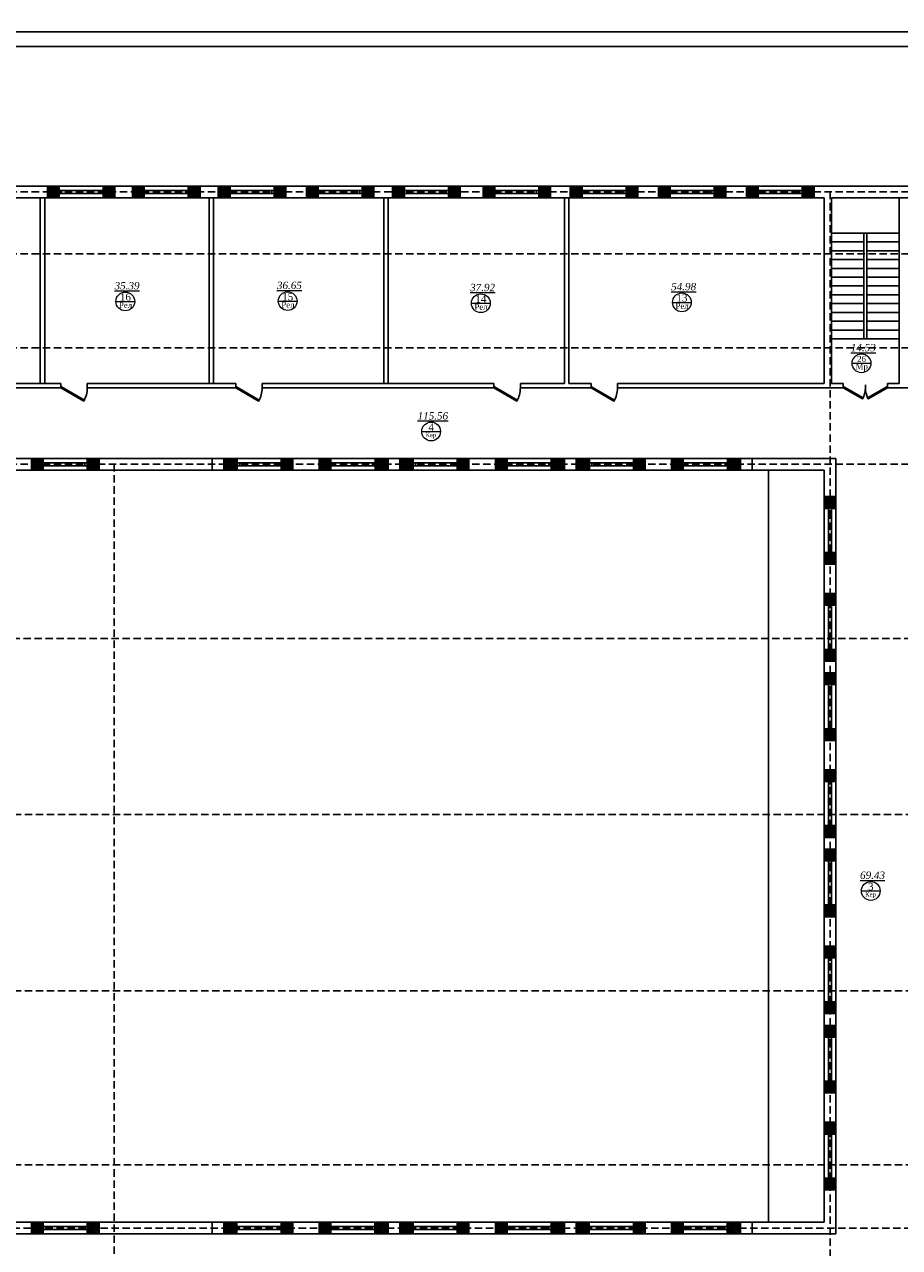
# Model space of a CAD drawing. Header units: inches. Extents: x 8001 to 766003, y -84601 to 563258.
# Tile 12 of 188: x 222552 to 252356, y 17988 to 59623. Entities that reach past the tile are written whole.
import ezdxf

# ---------------------------------------------------------------- set-up
doc = ezdxf.new("R2010")
doc.units = ezdxf.units.IN
doc.header["$MEASUREMENT"] = 0
doc.linetypes.add('( Hidden )', pattern=[0.375, 0.25, -0.125])
doc.layers.add('.', color=7, linetype='Continuous', lineweight=15)
doc.layers.add('СТЕНЫ', color=7, linetype='Continuous', lineweight=40)
doc.styles.add('TIEMS', font='times.ttf')
pattern_1 = [(45, (1276666.25, 1731302.557), (-27.5771645, 27.5771645), []), (45, (1276668.25, 1731302.557), (-27.5771645, 27.5771645), [])]

# ---------------------------------------------------------------- blocks, each defined once
blk = doc.blocks.new('*U283')
at = {"color": 5}
for p, q in [((-36, 0), (-36, 4)), ((0, 0), (0, 4))]:
    blk.add_line(p, q, dxfattribs=at)
blk.add_lwpolyline([(0, 0), (-31.2, -18), (-32.1, -16.5), (-0.9, 1.5)], close=True, dxfattribs=at)
blk.add_arc((0, 0), 36, 180, 210, dxfattribs=at)
blk = doc.blocks.new('ffffffffffffffffffddddddddffc')
for p, q in [((3267075, 646526), (3267075, 646926)), ((3269375, 646526), (3269375, 646926)), ((3270275, 646526), (3270275, 646926)), ((3272575, 646526), (3272575, 646926)), ((3272575, 646526), (3272575, 646926)), ((3273075, 646526), (3273075, 646926)), ((3275375, 646526), (3275375, 646926)), ((3276275, 646526), (3276275, 646926)), ((3278575, 646526), (3278575, 646926)), ((3278575, 646526), (3278575, 646926)), ((3279075, 646526), (3279075, 646926)), ((3281375, 646526), (3281375, 646926)), ((3282275, 646526), (3282275, 646926)), ((3284575, 646526), (3284575, 646926)), ((3284575, 646526), (3284575, 646926))]:
    blk.add_line(p, q)
at = {"color": 5}
for p, q in [((3267075, 646776), (3269375, 646776)), ((3267075, 646676), (3269375, 646676)), ((3270275, 646776), (3272575, 646776)), ((3270275, 646676), (3272575, 646676)), ((3273075, 646776), (3275375, 646776)), ((3273075, 646676), (3275375, 646676)), ((3276275, 646776), (3278575, 646776)), ((3276275, 646676), (3278575, 646676)), ((3279075, 646776), (3281375, 646776)), ((3279075, 646676), (3281375, 646676)), ((3282275, 646776), (3284575, 646776)), ((3282275, 646676), (3284575, 646676))]:
    blk.add_line(p, q, dxfattribs=at)
for points in [[(3266625, 646926), (3267025, 646926), (3267025, 646526), (3266625, 646526)], [(3266625, 646926), (3267025, 646926), (3267025, 646526), (3266625, 646526)], [(3272625, 646926), (3273025, 646926), (3273025, 646526), (3272625, 646526)], [(3272625, 646926), (3273025, 646926), (3273025, 646526), (3272625, 646526)], [(3278625, 646926), (3279025, 646926), (3279025, 646526), (3278625, 646526)], [(3278625, 646926), (3279025, 646926), (3279025, 646526), (3278625, 646526)], [(3284625, 646926), (3285025, 646926), (3285025, 646526), (3284625, 646526)]]:
    blk.add_lwpolyline(points, close=True)
blk = doc.blocks.new('*U284')
at = {"color": 5}
for p, q in [((-30, 0), (-30, 4)), ((0, 0), (0, 4))]:
    blk.add_line(p, q, dxfattribs=at)
blk.add_lwpolyline([(0, 0), (-26, -15), (-26.9, -13.5), (-0.9, 1.5)], close=True, dxfattribs=at)
blk.add_arc((0, 0), 30, 180, 210, dxfattribs=at)
blk = doc.blocks.new('gggggggggggggggffffffffffgc')
at = {"layer": '.'}
h = blk.add_hatch(dxfattribs=at)
h.set_pattern_fill('JIS_LC_8', color=32, scale=5)
h.set_pattern_definition(pattern_1)
h.paths.add_polyline_path([(1969330, 2113298), (1968930, 2113298), (1968930, 2112898), (1969330, 2112898)])
h = blk.add_hatch(dxfattribs=at)
h.set_pattern_fill('JIS_LC_8', color=32, scale=5)
h.set_pattern_definition(pattern_1)
h.paths.add_polyline_path([(1970830, 2113298), (1971230, 2113298), (1971230, 2112898), (1970830, 2112898)])
for p, q in [((1968930, 2113298), (1968930, 2112898)), ((1968930, 2113298), (1968930, 2112898)), ((1971230, 2113298), (1971230, 2112898))]:
    blk.add_line(p, q)
at = {"color": 5}
for p, q in [((1969330, 2113148), (1970830, 2113148)), ((1969330, 2113048), (1970830, 2113048))]:
    blk.add_line(p, q, dxfattribs=at)
for points in [[(1969330, 2113298), (1968930, 2113298), (1968930, 2112898), (1969330, 2112898)], [(1970830, 2113298), (1971230, 2113298), (1971230, 2112898), (1970830, 2112898)]]:
    blk.add_lwpolyline(points, close=True)
at = {"color": 0}
blk.add_lwpolyline([(1969330, 2113298), (1970830, 2113298), (1970830, 2112898), (1969330, 2112898)], close=True, dxfattribs=at)
at = {"color": 5}
for points in [[(1969410, 2113148), (1969410, 2113048)], [(1970750, 2113148), (1970750, 2113048)]]:
    blk.add_lwpolyline(points, dxfattribs=at)
blk = doc.blocks.new('fffffffffffffffffffffffffdddddffffcccccc')
at = {"color": 5}
for p, q in [((3283325, 585109), (3283325, 582809)), ((3283425, 585109), (3283425, 582809))]:
    blk.add_line(p, q, dxfattribs=at)
blk.add_lwpolyline([(3283175, 585109), (3283575, 585109), (3283575, 582809), (3283175, 582809)], close=True)
blk = doc.blocks.new('hkgk')
for p, q in [((176571.2, 102129.3), (231521.2, 102129.3)), ((195512.7, 101729.3), (195512.7, 102129.3)), ((197812.7, 101729.3), (197812.7, 102129.3)), ((198412.7, 101729.3), (198412.7, 102129.3)), ((200712.7, 101729.3), (200712.7, 102129.3)), ((201332.7, 101729.3), (201332.7, 102129.3)), ((203632.7, 101729.3), (203632.7, 102129.3)), ((204332.7, 101729.3), (204332.7, 102129.3)), ((206632.7, 101729.3), (206632.7, 102129.3)), ((207272.7, 101729.3), (207272.7, 102129.3)), ((209572.7, 101729.3), (209572.7, 102129.3)), ((210352.7, 101729.3), (210352.7, 102129.3)), ((212652.7, 101729.3), (212652.7, 102129.3)), ((213322.7, 101729.3), (213322.7, 102129.3)), ((215622.7, 101729.3), (215622.7, 102129.3)), ((216322.7, 101729.3), (216322.7, 102129.3)), ((218622.7, 101729.3), (218622.7, 102129.3)), ((219322.7, 101729.3), (219322.7, 102129.3)), ((221622.7, 101729.3), (221622.7, 102129.3)), ((182621.2, 101729.3), (221971.2, 101729.3)), ((195271.2, 101729.3), (195271.2, 95409.3)), ((195421.2, 101729.3), (195421.2, 95409.3)), ((201021.2, 101729.3), (201021.2, 95409.3)), ((201171.2, 101729.3), (201171.2, 95409.3)), ((206971.2, 101729.3), (206971.2, 95409.3)), ((207121.2, 101729.3), (207121.2, 95409.3)), ((213121.2, 95409.3), (213121.2, 101729.3)), ((213271.2, 95409.3), (213271.2, 101729.3)), ((221971.2, 101729.3), (221971.2, 95409.3)), ((222221.2, 101729.3), (231121.2, 101729.3)), ((222221.2, 101729.3), (222221.2, 95409.3)), ((224521.2, 101729.3), (224521.2, 95409.3)), ((224521.2, 101729.3), (224521.2, 95409.3)), ((222221.2, 100529.3), (224521.2, 100529.3)), ((223321.2, 100529.3), (223321.2, 96929.3)), ((223421.2, 100529.3), (223421.2, 96929.3)), ((222221.2, 100229.3), (223321.2, 100229.3)), ((222221.2, 99929.3), (223321.2, 99929.3)), ((223421.2, 100229.3), (224521.2, 100229.3)), ((223421.2, 99929.3), (224521.2, 99929.3)), ((222221.2, 99629.3), (223321.2, 99629.3)), ((223421.2, 99629.3), (224521.2, 99629.3)), ((222221.2, 99329.3), (223321.2, 99329.3)), ((223421.2, 99329.3), (224521.2, 99329.3)), ((222221.2, 99029.3), (223321.2, 99029.3)), ((222221.2, 98729.3), (223321.2, 98729.3)), ((223421.2, 99029.3), (224521.2, 99029.3)), ((223421.2, 98729.3), (224521.2, 98729.3)), ((222221.2, 98429.3), (223321.2, 98429.3)), ((223421.2, 98429.3), (224521.2, 98429.3)), ((222221.2, 98129.3), (223321.2, 98129.3)), ((223421.2, 98129.3), (224521.2, 98129.3)), ((222221.2, 97829.3), (223321.2, 97829.3)), ((222221.2, 97529.3), (223321.2, 97529.3)), ((223421.2, 97829.3), (224521.2, 97829.3)), ((223421.2, 97529.3), (224521.2, 97529.3)), ((222221.2, 97229.3), (223321.2, 97229.3)), ((223421.2, 97229.3), (224521.2, 97229.3)), ((222221.2, 96929.3), (224521.2, 96929.3)), ((190421.2, 95409.3), (195571.2, 95409.3)), ((195421.2, 95409.3), (195971.2, 95409.3)), ((195971.2, 95409.3), (195971.2, 95259.3)), ((196871.2, 95409.3), (201927.6, 95409.3)), ((196871.2, 95409.3), (196871.2, 95259.3)), ((201927.6, 95409.3), (201927.6, 95259.3)), ((202827.6, 95409.3), (210721.2, 95409.3)), ((202827.6, 95409.3), (202827.6, 95259.3)), ((210721.2, 95409.3), (210721.2, 95259.3)), ((211621.2, 95409.3), (213121.2, 95409.3)), ((211621.2, 95409.3), (211621.2, 95259.3)), ((213271.2, 95409.3), (214027.6, 95409.3)), ((214027.6, 95409.3), (214027.6, 95259.3)), ((214927.6, 95409.3), (221971.2, 95409.3)), ((214927.6, 95409.3), (214927.6, 95259.3)), ((222221.2, 95409.3), (222621.2, 95409.3)), ((222621.2, 95409.3), (222621.2, 95259.3)), ((224121.2, 95409.3), (224521.2, 95409.3)), ((224121.2, 95409.3), (224121.2, 95259.3)), ((190421.2, 95259.3), (195971.2, 95259.3)), ((196871.2, 95259.3), (201927.6, 95259.3)), ((202827.6, 95259.3), (210721.2, 95259.3)), ((211621.2, 95259.3), (214027.6, 95259.3)), ((214927.6, 95259.3), (222621.2, 95259.3)), ((224121.2, 95259.3), (225121.2, 95259.3)), ((224371.2, 95259.3), (225121.2, 95259.3)), ((183396.2, 92859.3), (222371.2, 92859.3)), ((194971.2, 92459.3), (194971.2, 92859.3)), ((194971.2, 92459.3), (194971.2, 92859.3)), ((197271.2, 92459.3), (197271.2, 92859.3)), ((197271.2, 92459.3), (197271.2, 92859.3)), ((222371.2, 92859.3), (222371.2, 66459.3)), ((180171.2, 92459.3), (221971.2, 92459.3)), ((220071.2, 92459.3), (220071.2, 66859.3)), ((221971.2, 92459.3), (221971.2, 66859.3)), ((221969.7, 89259.3), (221969.7, 88259.3)), ((222369.7, 89259.3), (222369.7, 88259.3)), ((221969.7, 85959.3), (221969.7, 85559.3)), ((222369.7, 85959.3), (222369.7, 85559.3)), ((221969.7, 83259.3), (221969.7, 82259.3)), ((222369.7, 83259.3), (222369.7, 82259.3)), ((221969.7, 79959.3), (221969.7, 79559.3)), ((222369.7, 79959.3), (222369.7, 79559.3)), ((221969.7, 77259.3), (221969.7, 76259.3)), ((222369.7, 77259.3), (222369.7, 76259.3)), ((222369.7, 71259.3), (222369.7, 70259.3)), ((221971.2, 66859.3), (189186.3, 66859.3)), ((194971.2, 66459.3), (194971.2, 66859.3)), ((194971.2, 66459.3), (194971.2, 66859.3)), ((197271.2, 66459.3), (197271.2, 66859.3)), ((197271.2, 66459.3), (197271.2, 66859.3)), ((222371.2, 66459.3), (182691.2, 66459.3))]:
    blk.add_line(p, q)
at = {"color": 1, "linetype": '( Hidden )', "ltscale": 1000}
for p, q in [((170227.6, 101929.3), (231321.2, 101929.3)), ((222169.7, 101929.3), (222169.7, 50364.7)), ((170227.6, 99829.3), (231321.2, 99829.3)), ((170227.6, 96629.3), (231321.2, 96629.3)), ((170227.6, 92659.3), (231321.2, 92659.3)), ((197789.7, 92659.3), (197789.7, 50364.7)), ((231321.2, 86734.3), (170227.6, 86734.3)), ((231371.2, 80734.3), (170227.6, 80734.3)), ((231371.2, 74734.3), (170227.6, 74734.3)), ((231371.2, 68809.3), (170227.6, 68809.3)), ((231321.2, 66659.3), (170227.6, 66659.3))]:
    blk.add_line(p, q, dxfattribs=at)
at = {"color": 5}
for p, q in [((197812.7, 101979.3), (195512.7, 101979.3)), ((197812.7, 101879.3), (195512.7, 101879.3)), ((198412.7, 101979.3), (200712.7, 101979.3)), ((198412.7, 101879.3), (200712.7, 101879.3)), ((203632.7, 101979.3), (201332.7, 101979.3)), ((203632.7, 101879.3), (201332.7, 101879.3)), ((204332.7, 101979.3), (206632.7, 101979.3)), ((204332.7, 101879.3), (206632.7, 101879.3)), ((209572.7, 101979.3), (207272.7, 101979.3)), ((209572.7, 101879.3), (207272.7, 101879.3)), ((210352.7, 101979.3), (212652.7, 101979.3)), ((210352.7, 101879.3), (212652.7, 101879.3)), ((213322.7, 101979.3), (215622.7, 101979.3)), ((213322.7, 101879.3), (215622.7, 101879.3)), ((216322.7, 101979.3), (218622.7, 101979.3)), ((216322.7, 101879.3), (218622.7, 101879.3)), ((219322.7, 101979.3), (221622.7, 101979.3)), ((219322.7, 101879.3), (221622.7, 101879.3)), ((194971.2, 92709.3), (197271.2, 92709.3)), ((194971.2, 92609.3), (197271.2, 92609.3)), ((194971.2, 66709.3), (197271.2, 66709.3)), ((194971.2, 66609.3), (197271.2, 66609.3))]:
    blk.add_line(p, q, dxfattribs=at)
at = {"lineweight": 0, "ltscale": 100}
for p, q in [((197847.5, 98203.2), (198487.5, 98203.2)), ((203376.5, 98215.8), (204016.5, 98215.8)), ((209955.1, 98142.5), (210595.1, 98142.5)), ((216803, 98172.5), (217443, 98172.5)), ((222921, 96096.7), (223561, 96096.7)), ((208262.3, 93774.5), (208902.3, 93774.5)), ((223236.1, 78135.7), (223876.1, 78135.7))]:
    blk.add_line(p, q, dxfattribs=at)
for points in [[(222369.7, 88259.3), (221969.7, 88259.3)], [(222369.7, 83259.3), (221969.7, 83259.3)], [(222369.7, 82259.3), (221969.7, 82259.3)], [(222369.7, 77259.3), (221969.7, 77259.3)], [(222369.7, 76259.3), (221969.7, 76259.3)], [(221969.7, 71259.3), (221969.7, 70259.3)], [(222369.7, 71259.3), (221969.7, 71259.3)]]:
    blk.add_lwpolyline(points)
for points in [[(221969.7, 85959.3), (222369.7, 85959.3), (222369.7, 85559.3), (221969.7, 85559.3)], [(221969.7, 79959.3), (222369.7, 79959.3), (222369.7, 79559.3), (221969.7, 79559.3)], [(221969.7, 73959.3), (222369.7, 73959.3), (222369.7, 73559.3), (221969.7, 73559.3)]]:
    blk.add_lwpolyline(points, close=True)
at = {"layer": 'СТЕНЫ', "color": 0, "linetype": 'ByBlock', "lineweight": 0, "ltscale": 100}
for centre in [(198167.5, 98203.2), (203696.5, 98215.8), (210275.1, 98142.5), (217123, 98172.5), (223241, 96096.7), (208582.3, 93774.5), (223556.1, 78135.7)]:
    blk.add_circle(centre, 320, dxfattribs=at)
at = {"color": 0}
for p in [(-1773417, -2011168.9), (-1770517, -2011168.9), (-1767597, -2011168.9), (-1764597, -2011168.9), (-1761657, -2011168.9), (-1758577, -2011168.9), (-1755607, -2011168.9), (-1752607, -2011168.9), (-1749607, -2011168.9), (-1773957, -2020438.9), (-1767358.5, -2020438.9), (-1764158.5, -2020438.9), (-1761358.5, -2020438.9), (-1758158.5, -2020438.9), (-1755358.5, -2020438.9), (-1752158.5, -2020438.9), (-1773958.5, -2046438.9), (-1767360.1, -2046438.9), (-1764160.1, -2046438.9), (-1761360.1, -2046438.9), (-1758160.1, -2046438.9), (-1755360.1, -2046438.9), (-1752160.1, -2046438.9)]:
    blk.add_blockref('gggggggggggggggffffffffffgc', p, dxfattribs=at)
at = {"color": 5, "yscale": 25, "zscale": 25}
for name, p, xscale in [('*U283', (195971.2, 95259.3), -25), ('*U283', (201927.6, 95259.3), -25), ('*U283', (210721.2, 95259.3), -25), ('*U283', (214027.6, 95259.3), -25), ('*U284', (222621.2, 95259.3), -25), ('*U284', (224121.2, 95259.3), 25)]:
    blk.add_blockref(name, p, dxfattribs=dict(at, xscale=xscale))
for name, p in [('ffffffffffffffffffddddddddffc', (-3065503.8, -554066.3)), ('fffffffffffffffffffffffffdddddffffcccccc', (-3061205.4, -496850)), ('fffffffffffffffffffffffffdddddffffcccccc', (-3061205.4, -499550)), ('fffffffffffffffffffffffffdddddffffcccccc', (-3061205.4, -502850)), ('fffffffffffffffffffffffffdddddffffcccccc', (-3061205.4, -505550)), ('fffffffffffffffffffffffffdddddffffcccccc', (-3061205.4, -508850)), ('fffffffffffffffffffffffffdddddffffcccccc', (-3061205.4, -511550)), ('ffffffffffffffffffddddddddffc', (-3065503.8, -580066.3))]:
    blk.add_blockref(name, p)
at = {"color": 0, "rotation": 90}
for p in [(2335267.9, -1879670.4), (2335267.9, -1882970.4), (2335267.9, -1885670.4), (2335267.9, -1888970.4), (2335267.9, -1891670.4), (2335267.9, -1894970.4), (2335267.9, -1897670.4), (2335267.9, -1900970.4)]:
    blk.add_blockref('gggggggggggggggffffffffffgc', p, dxfattribs=at)
at = {"lineweight": 0, "ltscale": 100, "attachment_point": 5, "style": 'TIEMS'}
for s, insert, char_height in [('\\A1;{\\fTimes New Roman|b0|i1|c204|p18;\\L35.39}', (198226.5, 98735.4), 250), ('\\A1;{\\fTimes New Roman|b0|i1|c204|p18;\\L36.65}', (203755.6, 98748), 250), ('\\A1;{\\fTimes New Roman|b0|i1|c204|p18;\\L37.92}', (210334.2, 98674.7), 250), ('\\A1;{\\fTimes New Roman|b0|i1|c204|p18;\\L54.98}', (217182.1, 98704.7), 250), ('\\A1;16', (198169.6, 98351.5), 250), ('\\A1;15', (203698.7, 98364), 250), ('\\A1;14', (210277.3, 98290.7), 250), ('\\A1;13', (217125.2, 98320.7), 250), ('\\A1;{\\fTimes New Roman|b0|i1|c204|p18;\\L14.53}', (223300.1, 96628.9), 250), ('\\A1;26', (223243.1, 96244.9), 200), ('\\A1;{\\fTimes New Roman|b0|i1|c204|p18;\\L115.56}', (208641.4, 94306.7), 250), ('\\A1;4', (208584.5, 93922.8), 250), ('\\A1;{\\fTimes New Roman|b0|i1|c204|p18;\\L69.43}', (223615.2, 78667.9), 250), ('\\A1;3', (223558.2, 78283.9), 250)]:
    blk.add_mtext(s, dxfattribs=dict(at, insert=insert, char_height=char_height))
at = {"lineweight": 0, "ltscale": 100, "width": 1156.471, "attachment_point": 5, "style": 'TIEMS'}
for s, insert, char_height in [('\\A1;Рел', (198176.1, 98077.3), 200), ('\\A1;Рел', (203705.1, 98089.9), 200), ('\\A1;Рел', (210283.8, 98016.6), 200), ('\\A1;Рел', (217131.6, 98046.6), 200), ('\\A1;Мр', (223249.4, 95957.3), 200), ('\\A1;Кер', (208573.2, 93635.4), 150), ('\\A1;Кер', (223546.9, 77996.6), 150)]:
    blk.add_mtext(s, dxfattribs=dict(at, insert=insert, char_height=char_height))

msp = doc.modelspace()

# ---------------------------------------------------------------- linework, layer by layer
msp.add_lwpolyline([(189105.77, 128772.808), (289105.77, 128772.808), (289105.77, 59372.808), (189105.77, 59372.808)], close=True)

# ---------------------------------------------------------------- block references
at = {"color": 25}
msp.add_blockref('hkgk', (27820.25, -48009.038), dxfattribs=at)

# ---------------------------------------------------------------- next in the draw order: linework, layer by layer
for points in [[(189105.77, 59372.808), (289105.77, 59372.808), (289105.77, -10027.192), (189105.77, -10027.192)], [(191105.77, 58872.808), (288605.77, 58872.808), (288605.77, -9527.192), (191105.77, -9527.192)]]:
    msp.add_lwpolyline(points, close=True)

doc.saveas('drawing.dxf')
